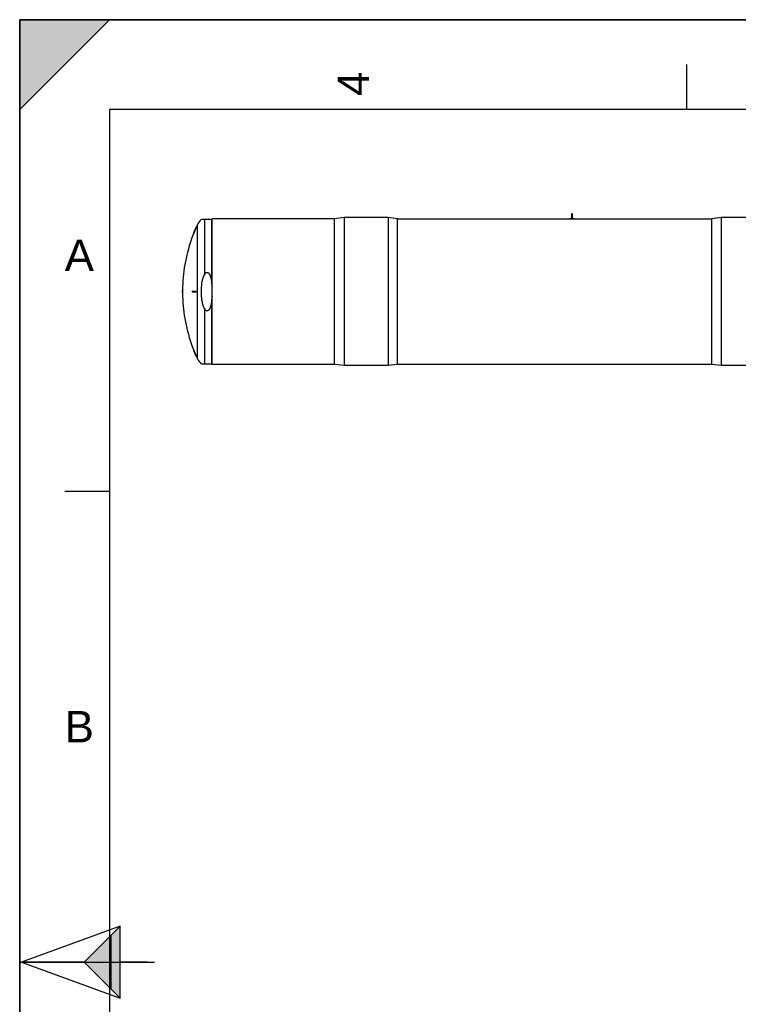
# Model space of a CAD drawing. Header units: millimetres. Extents: x 0 to 297, y 0 to 210.
# Tile 2 of 20: x 0 to 80, y 100 to 210. Entities that reach past the tile are written whole.
import ezdxf

# ---------------------------------------------------------------- set-up
doc = ezdxf.new("R2010")
doc.units = ezdxf.units.MM
doc.header["$LTSCALE"] = 16.335
doc.layers.get('0').update_dxf_attribs({"linetype": 'CONTINUOUS'})
doc.layers.add('AXES_REF', color=7, linetype='CONTINUOUS')
doc.layers.add('SURFACES', color=7, linetype='CONTINUOUS')
doc.styles.add('TEXTSTYLE_2', font='arial.ttf')

# ---------------------------------------------------------------- blocks, each defined once
blk = doc.blocks.new('MARGEA4_BL0', base_point=(148.51, 105.01))
at = {"color": 7, "linetype": 'Continuous'}
for p, q in [((297.01, 210.01), (0.01, 210.01)), ((0.01, 0.01), (0.01, 210.01)), ((0.01, 200.01), (10.01, 210.01)), ((10.01, 210.01), (0.01, 210.01)), ((0.01, 210.01), (0.01, 200.01)), ((0.01, 0.01), (0.01, 210.01)), ((0.01, 210.01), (0.01, 0.01)), ((0.01, 200.01), (10.01, 210.01)), ((74.26, 205.01), (74.26, 200.01)), ((287.01, 200.01), (10.01, 200.01)), ((10.01, 200.01), (10.01, 10.01)), ((5.01, 157.51), (10.01, 157.51)), ((0.01, 105.01), (15.01, 105.01))]:
    blk.add_line(p, q, dxfattribs=at)
blk.add_solid([(0.01, 200.01), (10.01, 210.01), (0.01, 210.01)], dxfattribs=at)
at = {"color": 5, "linetype": 'Continuous', "style": 'TEXTSTYLE_2', "oblique": 0}
blk.add_text('4', height=3.5, rotation=90, dxfattribs=at).set_placement((38.89, 201.51))
for s, p in [('A', (5.01, 182.01)), ('B', (5.01, 129.51))]:
    blk.add_text(s, height=3.5, dxfattribs=at).set_placement(p)
blk = doc.blocks.new('REPERE_ORIENTATION_BL2', base_point=(7.19, 105.02))
at = {"color": 7, "linetype": 'Continuous'}
for p, q in [((11.19, 109.02), (0.19, 105.02)), ((7.19, 105.02), (11.19, 109.02)), ((11.19, 101.02), (11.19, 109.02)), ((10.19, 102.02), (10.19, 108.02)), ((0.19, 105.02), (11.19, 101.02)), ((7.19, 105.02), (0.19, 105.02)), ((7.19, 105.02), (11.19, 101.02)), ((14.19, 105.02), (11.19, 105.02))]:
    blk.add_line(p, q, dxfattribs=at)
blk.add_solid([(11.19, 109.02), (7.19, 105.02), (11.19, 101.02)], dxfattribs=at)

msp = doc.modelspace()

# ---------------------------------------------------------------- linework, layer by layer
at = {"color": 7, "linetype": 'Continuous'}
for p, q in [((0, 0), (0, 210)), ((0, 210), (297, 210)), ((21.39, 187.76), (20.23, 187.76)), ((21.42, 171.62), (21.42, 187.82)), ((35.07, 187.82), (21.42, 187.82)), ((42.07, 187.82), (77.07, 187.82)), ((61.26, 187.82), (61.26, 187.85)), ((61.26, 187.85), (61.74, 187.85)), ((61.45, 188.37), (61.45, 187.9)), ((61.54, 188.37), (61.54, 187.9)), ((61.74, 187.82), (61.74, 187.85)), ((82.47, 187.97), (78.12, 187.97)), ((19.63, 186.88), (19.65, 186.88)), ((19.2, 185.83), (19.22, 185.83)), ((18.12, 180.25), (18.14, 180.25)), ((18.11, 179.76), (18.14, 179.76)), ((18.11, 179.69), (18.14, 179.69)), ((18.12, 179.2), (18.14, 179.2)), ((19.2, 179.76), (19.65, 179.76)), ((19.2, 179.69), (19.65, 179.69)), ((19.2, 173.62), (19.22, 173.62)), ((19.63, 172.57), (19.65, 172.57)), ((20.23, 171.69), (21.39, 171.69)), ((35.07, 171.62), (21.42, 171.62)), ((77.07, 171.62), (42.07, 171.62))]:
    msp.add_line(p, q, dxfattribs=at)
at = {"color": 9, "linetype": 'Continuous'}
for p, q in [((20.57, 187.76), (20.57, 181.6)), ((21.39, 180.57), (21.39, 187.76)), ((21.39, 171.69), (21.39, 178.88)), ((20.57, 177.85), (20.57, 171.69))]:
    msp.add_line(p, q, dxfattribs=at)
at = {"color": 7, "linetype": 'Continuous'}
for centre, radius, start, end in [((61.5, 187.75), 0.175, 104.4809, 144.5496), ((61.5, 188.37), 0.0437, 0, 180), ((61.5, 187.75), 0.175, 35.4504, 75.5191), ((35.75, 179.72), 17.64, 156.0651, 159.746), ((35.75, 179.72), 17.62, 156.0348, 159.7208), ((35.75, 179.72), 17.64, 178.2948, 179.8863), ((35.75, 179.72), 17.62, 178.2927, 179.8862), ((35.75, 179.72), 17.64, 180.1137, 181.7052), ((35.75, 179.72), 17.63, 179.8863, 180.1137), ((35.75, 179.72), 17.62, 180.1138, 181.7073), ((35.75, 179.72), 17.61, 179.8861, 180.1139), ((35.75, 179.72), 16.55, 179.8788, 180.1212), ((35.75, 179.72), 16.13, 179.8756, 180.1244), ((35.75, 179.72), 16.1, 179.8755, 180.1245), ((35.75, 179.72), 17.64, 200.254, 203.9349), ((35.75, 179.72), 17.62, 200.2792, 203.9652)]:
    msp.add_arc(centre, radius, start, end, dxfattribs=at)
for points, knots in [([(61.5, 187.87), (61.49, 187.87), (61.47, 187.87), (61.45, 187.89), (61.45, 187.9)], [0, 0, 0, 0, 0.606644, 1, 1, 1, 1]), ([(61.54, 187.9), (61.54, 187.89), (61.53, 187.87), (61.51, 187.87), (61.5, 187.87)], [0, 0, 0, 0, 0.393218, 1, 1, 1, 1]), ([(20.23, 179.72), (20.23, 180.04), (20.26, 180.52), (20.39, 181.15), (20.5, 181.45), (20.57, 181.6)], [0, 0, 0, 0, 0.499966, 0.750074, 1, 1, 1, 1]), ([(20.57, 181.6), (20.59, 181.63), (20.63, 181.7), (20.7, 181.8), (20.8, 181.87), (20.92, 181.87), (21.03, 181.8), (21.13, 181.68), (21.21, 181.5), (21.28, 181.27), (21.35, 180.96), (21.38, 180.73), (21.39, 180.57)], [0, 0, 0, 0, 0.062628, 0.125181, 0.187413, 0.249038, 0.3112, 0.373738, 0.49882, 0.624093, 0.749406, 1, 1, 1, 1]), ([(20.57, 177.85), (20.5, 177.99), (20.39, 178.3), (20.26, 178.92), (20.23, 179.4), (20.23, 179.72)], [0, 0, 0, 0, 0.249926, 0.500034, 1, 1, 1, 1]), ([(21.39, 178.88), (21.38, 178.72), (21.35, 178.48), (21.28, 178.17), (21.21, 177.95), (21.13, 177.77), (21.03, 177.64), (20.92, 177.57), (20.8, 177.58), (20.7, 177.65), (20.63, 177.75), (20.59, 177.82), (20.57, 177.85)], [0, 0, 0, 0, 0.250594, 0.375907, 0.50118, 0.626262, 0.6888, 0.750962, 0.812587, 0.874819, 0.937372, 1, 1, 1, 1])]:
    msp.add_open_spline(points, degree=3, knots=knots, dxfattribs=at)
for points in [[(21.39, 180.57), (21.4, 180.46), (21.41, 180.36), (21.42, 180.25)], [(21.42, 179.19), (21.41, 179.09), (21.4, 178.98), (21.39, 178.88)]]:
    msp.add_open_spline(points, degree=3, dxfattribs=at)
at = {"layer": 'AXES_REF', "color": 7, "linetype": 'Continuous'}
for p, q in [((36.12, 187.97), (35.07, 187.82)), ((35.07, 171.62), (35.07, 187.82)), ((36.12, 187.97), (36.12, 171.48)), ((41.02, 187.97), (36.12, 187.97)), ((41.02, 187.97), (41.02, 171.48)), ((42.07, 187.82), (41.02, 187.97)), ((42.07, 171.62), (42.07, 187.82)), ((78.12, 187.97), (77.07, 187.82)), ((77.07, 171.62), (77.07, 187.82)), ((78.12, 187.97), (78.12, 171.48)), ((36.12, 171.48), (35.07, 171.62)), ((41.02, 171.48), (36.12, 171.48)), ((42.07, 171.62), (41.02, 171.48)), ((78.12, 171.48), (77.07, 171.62)), ((83.02, 171.48), (78.12, 171.48))]:
    msp.add_line(p, q, dxfattribs=at)
at = {"layer": 'AXES_REF', "color": 9, "linetype": 'Continuous'}
msp.add_line((19.79, 172.25), (19.79, 187.2), dxfattribs=at)
at = {"layer": 'AXES_REF', "color": 7, "linetype": 'Continuous'}
for centre, radius, start, end in [((21.25, 186.51), 1.61, 129.4897, 154.9081), ((35.75, 179.72), 17.62, 154.9081, 156.0349), ((35.75, 179.72), 17.62, 159.7208, 178.2927), ((35.75, 179.72), 17.62, 181.7073, 200.2792), ((35.75, 179.72), 17.62, 203.9651, 205.0919), ((21.25, 172.93), 1.61, 205.0919, 230.5103)]:
    msp.add_arc(centre, radius, start, end, dxfattribs=at)
at = {"layer": 'SURFACES', "color": 7, "linetype": 'Continuous'}
msp.add_arc((35.75, 179.72), 17.64, 179.8863, 180.1137, dxfattribs=at)

# ---------------------------------------------------------------- block references
at = {"color": 2, "linetype": 'Continuous'}
for name, p in [('MARGEA4_BL0', (148.51, 105.01)), ('REPERE_ORIENTATION_BL2', (7.19, 105.02))]:
    msp.add_blockref(name, p, dxfattribs=at)

doc.saveas('drawing.dxf')
